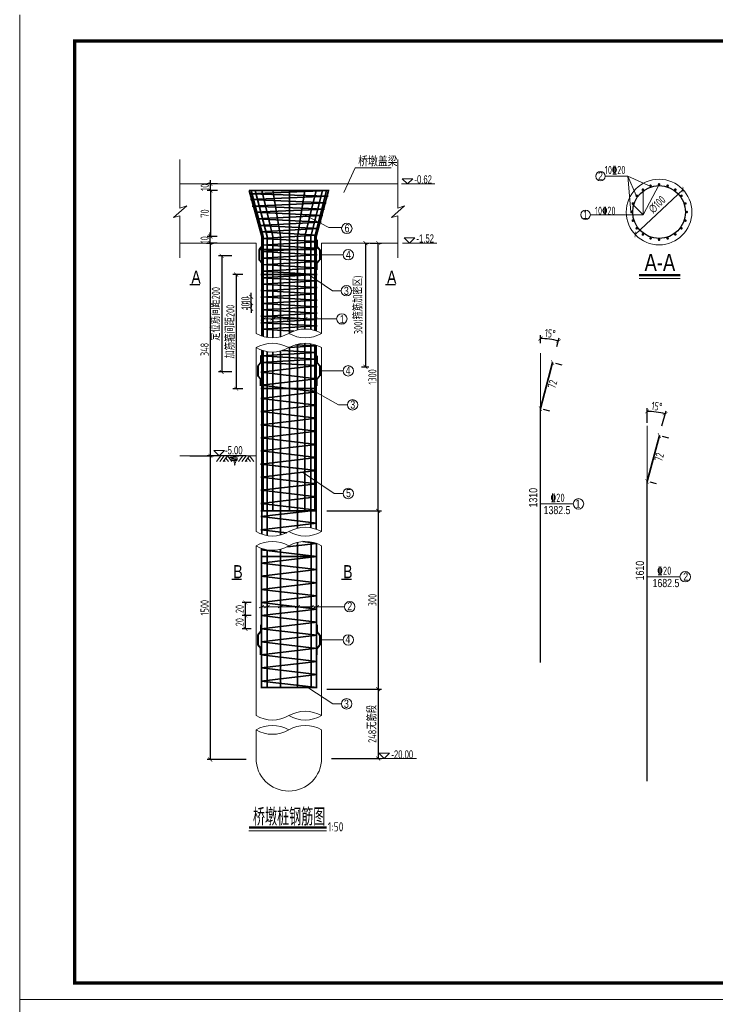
# Model space of a CAD drawing. Header units: inches. Extents: x 112594 to 193184, y 44995 to 116598.
# Tile 144 of 153: x 186820 to 188941, y 103323 to 106323. Entities that reach past the tile are written whole.
import ezdxf

# ---------------------------------------------------------------- set-up
doc = ezdxf.new("R2010")
doc.units = ezdxf.units.IN
doc.header["$MEASUREMENT"] = 0
doc.layers.get('0').update_dxf_attribs({"lineweight": 15})
for name, color, linetype, lineweight in [('0指引线', 4, 'Continuous', 18), ('0文字', 6, 'Continuous', 18), ('0标注', 6, 'Continuous', 18), ('0粗线', 1, 'Continuous', 40), ('0钢筋', 3, 'Continuous', 35), ('BM1', 7, 'Continuous', 15), ('粗线', 1, 'Continuous', 40)]:
    doc.layers.add(name, color=color, linetype=linetype, lineweight=lineweight)
doc.layers.add('配筋2', color=2, linetype='Continuous')
doc.styles.add('hz-e', font='hztxt_e.shx', dxfattribs={"width": 0.75, "bigfont": 'hztxt.shx'})
doc.styles.add('HZTXT', font='tssdeng.shx', dxfattribs={"width": 0.75, "bigfont": 'hztxt.shx'})
doc.styles.add('TSSD_Dimension', font='Tssdeng.shx', dxfattribs={"width": 0.7, "bigfont": 'hztxt.shx'})
doc.dimstyles.new('3', dxfattribs={"dimtxt": 25, "dimasz": 12, "dimexe": 10, "dimexo": 30, "dimgap": 5, "dimtad": 1, "dimdec": 0, "dimzin": 0, "dimdsep": 46, "dimtxsty": 'HZTXT', "dimblk": 'ARCHTICK', "dimcen": 0, "dimclrt": 7, "dimazin": 2, "dimtfac": 1, "dimtdec": 0, "dimtix": 1, "dimtmove": 2, "dimatfit": 3, "dimfxl": 250, "dimtolj": 1, "dimtzin": 0, "dimarcsym": 0})

# ---------------------------------------------------------------- blocks, each defined once
blk = doc.blocks.new('_ArchTick')
at = {"color": 0, "linetype": 'ByBlock', "const_width": 0.15}
blk.add_lwpolyline([(-0.5, -0.5), (0.5, 0.5)], dxfattribs=at)
blk = doc.blocks.new('*D2069')
at = {"color": 0, "lineweight": -2}
for p, q in [((188407.6, 105337.1), (188407.6, 105361)), ((188458.2, 105326.8), (188465.4, 105353.4))]:
    blk.add_line(p, q, dxfattribs=at)
blk.add_arc((188407.6, 105137.8), 213.3, 75, 90, dxfattribs=at)
at = {"color": 0, "lineweight": -2, "xscale": 12, "yscale": 12, "zscale": 12}
for p, rotation in [((188407.6, 105351), 179.9999999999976), ((188462.8, 105343.8), 344.9999999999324)]:
    blk.add_blockref('_ArchTick', p, dxfattribs=dict(at, rotation=rotation))
at = {"color": 7, "insert": (188437.7, 105366.6), "char_height": 25, "attachment_point": 5, "rotation": 352.5, "style": 'HZTXT'}
blk.add_mtext('\\A1;15°', dxfattribs=at)
blk = doc.blocks.new('*D2003')
at = {"color": 0, "lineweight": -2}
for p, q in [((188733, 105094.2), (188733, 105139.1)), ((188778.3, 105084.8), (188790.8, 105131.4))]:
    blk.add_line(p, q, dxfattribs=at)
blk.add_arc((188733, 104915.8), 213.3, 75, 90, dxfattribs=at)
at = {"color": 0, "lineweight": -2, "xscale": 12, "yscale": 12, "zscale": 12}
for p, rotation in [((188733, 105129.1), 180.0000000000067), ((188788.2, 105121.8), 344.9999999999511)]:
    blk.add_blockref('_ArchTick', p, dxfattribs=dict(at, rotation=rotation))
at = {"color": 7, "insert": (188763.1, 105144.6), "char_height": 25, "attachment_point": 5, "rotation": 352.5, "style": 'HZTXT'}
blk.add_mtext('\\A1;15°', dxfattribs=at)
blk = doc.blocks.new('*D1931')
at = {"color": 0, "lineweight": -2}
for p, q in [((187401.1, 105662.2), (187401.1, 105674.2)), ((187422.2, 105662.2), (187391.1, 105662.2)), ((187422.2, 105642.2), (187391.1, 105642.2)), ((187401.1, 105642.2), (187401.1, 105662.2)), ((187401.1, 105642.2), (187401.1, 105630.2))]:
    blk.add_line(p, q, dxfattribs=at)
at = {"color": 0, "lineweight": -2, "xscale": 12, "yscale": 12, "zscale": 12}
for p, rotation in [((187401.1, 105662.2), 270), ((187401.1, 105642.2), 90)]:
    blk.add_blockref('_ArchTick', p, dxfattribs=dict(at, rotation=rotation))
at = {"color": 7, "insert": (187383.6, 105652.2), "char_height": 25, "attachment_point": 5, "rotation": 90, "style": 'HZTXT'}
blk.add_mtext('\\A1;10', dxfattribs=at)
blk = doc.blocks.new('DW')
at = {"layer": '粗线'}
for p, q in [((8457.5, -23425.7), (8457.5, -23435.7)), ((8457.5, -23435.7), (8462, -23441.1)), ((8462, -23441.1), (8462, -23456.1)), ((8457.5, -23461.4), (8462, -23456.1)), ((8457.5, -23471.4), (8457.5, -23461.4))]:
    blk.add_line(p, q, dxfattribs=at)
blk = doc.blocks.new('*D1932')
at = {"color": 0, "lineweight": -2}
for p, q in [((187422.7, 105802.2), (187391.7, 105802.2)), ((187401.7, 105802.2), (187401.7, 105662.2)), ((187422.2, 105662.2), (187391.7, 105662.2))]:
    blk.add_line(p, q, dxfattribs=at)
at = {"color": 0, "lineweight": -2, "xscale": 12, "yscale": 12, "zscale": 12}
for p, rotation in [((187401.7, 105802.2), 90), ((187401.7, 105662.2), 270)]:
    blk.add_blockref('_ArchTick', p, dxfattribs=dict(at, rotation=rotation))
at = {"color": 7, "insert": (187384.2, 105732.2), "char_height": 25, "attachment_point": 5, "rotation": 90, "style": 'HZTXT'}
blk.add_mtext('\\A1;70', dxfattribs=at)
blk = doc.blocks.new('*D1933')
at = {"color": 0, "lineweight": -2}
for p, q in [((187338.6, 104993.9), (187411.1, 104993.9)), ((187401.1, 104993.9), (187401.1, 104068.3)), ((187510.6, 104068.3), (187391.1, 104068.3))]:
    blk.add_line(p, q, dxfattribs=at)
at = {"color": 0, "lineweight": -2, "xscale": 12, "yscale": 12, "zscale": 12}
for p, rotation in [((187401.1, 104993.9), 90), ((187401.1, 104068.3), 270)]:
    blk.add_blockref('_ArchTick', p, dxfattribs=dict(at, rotation=rotation))
at = {"color": 7, "insert": (187383.6, 104531.1), "char_height": 25, "attachment_point": 5, "rotation": 90, "style": 'HZTXT'}
blk.add_mtext('\\A1;1500', dxfattribs=at)
blk = doc.blocks.new('*D1934')
at = {"color": 0, "lineweight": -2}
for p, q in [((187770.5, 104282.7), (187923, 104282.7)), ((187913, 104282.7), (187913, 104071.5)), ((187770.5, 104071.5), (187923, 104071.5))]:
    blk.add_line(p, q, dxfattribs=at)
at = {"color": 0, "lineweight": -2, "xscale": 12, "yscale": 12, "zscale": 12}
for p, rotation in [((187913, 104282.7), 90), ((187913, 104071.5), 270)]:
    blk.add_blockref('_ArchTick', p, dxfattribs=dict(at, rotation=rotation))
at = {"color": 7, "insert": (187895.5, 104177.1), "char_height": 25, "attachment_point": 5, "rotation": 90, "style": 'HZTXT'}
blk.add_mtext('\\A1;248无筋段', dxfattribs=at)
blk = doc.blocks.new('*D2066')
at = {"color": 0, "lineweight": -2}
for p, q in [((187756, 104826.3), (187923, 104826.3)), ((187913, 104826.3), (187913, 104282.7)), ((187756, 104282.7), (187923, 104282.7))]:
    blk.add_line(p, q, dxfattribs=at)
at = {"color": 0, "lineweight": -2, "xscale": 12, "yscale": 12, "zscale": 12}
for p, rotation in [((187913, 104826.3), 90), ((187913, 104282.7), 270)]:
    blk.add_blockref('_ArchTick', p, dxfattribs=dict(at, rotation=rotation))
at = {"color": 7, "insert": (187895.5, 104554.5), "char_height": 25, "attachment_point": 5, "rotation": 90, "style": 'HZTXT'}
blk.add_mtext('\\A1;300', dxfattribs=at)
blk = doc.blocks.new('*D1935')
at = {"color": 0, "lineweight": -2}
for p, q in [((187888.4, 105642.2), (187923, 105642.2)), ((187913, 104826.3), (187913, 105642.2)), ((187846.8, 104826.3), (187923, 104826.3))]:
    blk.add_line(p, q, dxfattribs=at)
at = {"color": 0, "lineweight": -2, "xscale": 12, "yscale": 12, "zscale": 12}
for p, rotation in [((187913, 105642.2), 90), ((187913, 104826.3), 270)]:
    blk.add_blockref('_ArchTick', p, dxfattribs=dict(at, rotation=rotation))
at = {"color": 7, "insert": (187895.5, 105234.2), "char_height": 25, "attachment_point": 5, "rotation": 90, "style": 'HZTXT'}
blk.add_mtext('\\A1;1300', dxfattribs=at)
blk = doc.blocks.new('*D2067')
at = {"color": 0, "lineweight": -2}
for p, q in [((187525.8, 104507), (187498, 104507)), ((187508, 104467), (187508, 104507)), ((187525.8, 104467), (187498, 104467))]:
    blk.add_line(p, q, dxfattribs=at)
at = {"color": 0, "lineweight": -2, "xscale": 12, "yscale": 12, "zscale": 12}
for p, rotation in [((187508, 104507), 90), ((187508, 104467), 270)]:
    blk.add_blockref('_ArchTick', p, dxfattribs=dict(at, rotation=rotation))
at = {"color": 7, "insert": (187490.5, 104487), "char_height": 25, "attachment_point": 5, "rotation": 90, "style": 'HZTXT'}
blk.add_mtext('\\A1;20', dxfattribs=at)
blk = doc.blocks.new('*D1936')
at = {"color": 0, "lineweight": -2}
for p, q in [((187525.8, 104547), (187498, 104547)), ((187508, 104507), (187508, 104547)), ((187525.8, 104507), (187498, 104507))]:
    blk.add_line(p, q, dxfattribs=at)
at = {"color": 0, "lineweight": -2, "xscale": 12, "yscale": 12, "zscale": 12}
for p, rotation in [((187508, 104547), 90), ((187508, 104507), 270)]:
    blk.add_blockref('_ArchTick', p, dxfattribs=dict(at, rotation=rotation))
at = {"color": 7, "insert": (187490.5, 104527), "char_height": 25, "attachment_point": 5, "rotation": 90, "style": 'HZTXT'}
blk.add_mtext('\\A1;20', dxfattribs=at)
blk = doc.blocks.new('*D1937')
at = {"color": 0, "lineweight": -2}
for p, q in [((187466.5, 105603.1), (187425.8, 105603.1)), ((187435.8, 105603.1), (187435.8, 105249.4)), ((187466.5, 105249.4), (187425.8, 105249.4))]:
    blk.add_line(p, q, dxfattribs=at)
at = {"color": 0, "lineweight": -2, "xscale": 12, "yscale": 12, "zscale": 12}
for p, rotation in [((187435.8, 105603.1), 90), ((187435.8, 105249.4), 270)]:
    blk.add_blockref('_ArchTick', p, dxfattribs=dict(at, rotation=rotation))
at = {"color": 7, "insert": (187418.3, 105426.3), "char_height": 25, "attachment_point": 5, "rotation": 90, "style": 'HZTXT'}
blk.add_mtext('\\A1;定位筋间距200', dxfattribs=at)
blk = doc.blocks.new('*D1938')
at = {"color": 0, "lineweight": -2}
for p, q in [((187500, 105546.2), (187470.2, 105546.2)), ((187480.2, 105546.2), (187480.2, 105198.2)), ((187500, 105198.2), (187470.2, 105198.2))]:
    blk.add_line(p, q, dxfattribs=at)
at = {"color": 0, "lineweight": -2, "xscale": 12, "yscale": 12, "zscale": 12}
for p, rotation in [((187480.2, 105546.2), 90), ((187480.2, 105198.2), 270)]:
    blk.add_blockref('_ArchTick', p, dxfattribs=dict(at, rotation=rotation))
at = {"color": 7, "insert": (187462.7, 105372.2), "char_height": 25, "attachment_point": 5, "rotation": 90, "style": 'HZTXT'}
blk.add_mtext('\\A1;加筋箍间距200', dxfattribs=at)
blk = doc.blocks.new('*D1939')
at = {"color": 0, "lineweight": -2}
for p, q in [((187390, 105642.2), (187411.1, 105642.2)), ((187401.1, 105642.2), (187401.1, 104993.9)), ((187510.6, 104993.9), (187391.1, 104993.9))]:
    blk.add_line(p, q, dxfattribs=at)
at = {"color": 0, "lineweight": -2, "xscale": 12, "yscale": 12, "zscale": 12}
for p, rotation in [((187401.1, 105642.2), 90), ((187401.1, 104993.9), 270)]:
    blk.add_blockref('_ArchTick', p, dxfattribs=dict(at, rotation=rotation))
at = {"color": 7, "insert": (187383.6, 105318), "char_height": 25, "attachment_point": 5, "rotation": 90, "style": 'HZTXT'}
blk.add_mtext('\\A1;348', dxfattribs=at)
blk = doc.blocks.new('*D1940')
at = {"color": 0, "lineweight": -2}
for p, q in [((187525.8, 105459.1), (187525.8, 105471.1)), ((187510.3, 105441.7), (187515.8, 105441.7)), ((187510.5, 105459.1), (187515.8, 105459.1)), ((187525.8, 105441.7), (187525.8, 105459.1)), ((187525.8, 105441.7), (187525.8, 105429.7))]:
    blk.add_line(p, q, dxfattribs=at)
at = {"color": 0, "lineweight": -2, "xscale": 12, "yscale": 12, "zscale": 12}
for p, rotation in [((187525.8, 105459.1), 270), ((187525.8, 105441.7), 90)]:
    blk.add_blockref('_ArchTick', p, dxfattribs=dict(at, rotation=rotation))
at = {"color": 7, "insert": (187508.3, 105450.4), "char_height": 25, "attachment_point": 5, "rotation": 90, "style": 'HZTXT'}
blk.add_mtext('\\A1;10', dxfattribs=at)
blk = doc.blocks.new('*D1941')
at = {"color": 0, "lineweight": -2}
for p, q in [((187512.1, 105478.4), (187515.8, 105478.4)), ((187525.8, 105478.4), (187525.8, 105490.4)), ((187525.8, 105459.1), (187525.8, 105478.4)), ((187510.5, 105459.1), (187515.8, 105459.1)), ((187525.8, 105459.1), (187525.8, 105447.1))]:
    blk.add_line(p, q, dxfattribs=at)
at = {"color": 0, "lineweight": -2, "xscale": 12, "yscale": 12, "zscale": 12}
for p, rotation in [((187525.8, 105478.4), 270), ((187525.8, 105459.1), 90)]:
    blk.add_blockref('_ArchTick', p, dxfattribs=dict(at, rotation=rotation))
at = {"color": 7, "insert": (187508.3, 105468.7), "char_height": 25, "attachment_point": 5, "rotation": 90, "style": 'HZTXT'}
blk.add_mtext('\\A1;10', dxfattribs=at)
blk = doc.blocks.new('*D1942')
at = {"color": 0, "lineweight": -2}
for p, q in [((187872.3, 105642.2), (187884.2, 105642.2)), ((187874.2, 105642.2), (187874.2, 105265.3)), ((187861.8, 105265.3), (187884.2, 105265.3))]:
    blk.add_line(p, q, dxfattribs=at)
at = {"color": 0, "lineweight": -2, "xscale": 12, "yscale": 12, "zscale": 12}
for p, rotation in [((187874.2, 105642.2), 90), ((187874.2, 105265.3), 270)]:
    blk.add_blockref('_ArchTick', p, dxfattribs=dict(at, rotation=rotation))
at = {"color": 7, "insert": (187853.4, 105453.7), "char_height": 25, "attachment_point": 5, "rotation": 90, "style": 'HZTXT'}
blk.add_mtext('\\A1;300(箍筋加密区)', dxfattribs=at)
blk = doc.blocks.new('*D1943')
at = {"color": 0, "lineweight": -2}
blk.add_line((188696.7, 105668.3), (188842.7, 105805), dxfattribs=at)
at = {"color": 0, "lineweight": -2, "xscale": 12, "yscale": 12, "zscale": 12}
for p, rotation in [((188842.7, 105805), 43.12856573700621), ((188696.7, 105668.3), 223.1285657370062)]:
    blk.add_blockref('_ArchTick', p, dxfattribs=dict(at, rotation=rotation))
at = {"color": 7, "insert": (188763.6, 105759.7), "char_height": 25, "attachment_point": 5, "rotation": 43.1286, "style": 'HZTXT'}
blk.add_mtext('\\A1;∅100', dxfattribs=at)
blk = doc.blocks.new('*D1945')
at = {"color": 0, "lineweight": -2}
for p, q in [((187422.7, 105822.2), (187391.7, 105822.2)), ((187401.7, 105822.2), (187401.7, 105834.2)), ((187401.7, 105802.2), (187401.7, 105822.2)), ((187422.7, 105802.2), (187391.7, 105802.2)), ((187401.7, 105802.2), (187401.7, 105790.2))]:
    blk.add_line(p, q, dxfattribs=at)
at = {"color": 0, "lineweight": -2, "xscale": 12, "yscale": 12, "zscale": 12}
for p, rotation in [((187401.7, 105822.2), 270), ((187401.7, 105802.2), 90)]:
    blk.add_blockref('_ArchTick', p, dxfattribs=dict(at, rotation=rotation))
at = {"color": 7, "insert": (187384.2, 105812.2), "char_height": 25, "attachment_point": 5, "rotation": 90, "style": 'HZTXT'}
blk.add_mtext('\\A1;10', dxfattribs=at)
blk = doc.blocks.new('*D1953')
at = {"color": 0, "lineweight": -2}
for p, q in [((188445.1, 105277.8), (188433.1, 105233)), ((188474.1, 105270), (188454.8, 105275.2)), ((188407.6, 105137.8), (188424.2, 105199.6)), ((188436.6, 105130), (188417.3, 105135.2))]:
    blk.add_line(p, q, dxfattribs=at)
at = {"color": 0, "lineweight": -2, "xscale": 12, "yscale": 12, "zscale": 12}
for p, rotation in [((188445.1, 105277.8), 74.99999999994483), ((188407.6, 105137.8), 254.9999999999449)]:
    blk.add_blockref('_ArchTick', p, dxfattribs=dict(at, rotation=rotation))
at = {"color": 7, "insert": (188444.5, 105212.1), "char_height": 25, "attachment_point": 5, "rotation": 75, "style": 'HZTXT'}
blk.add_mtext('\\A1;72', dxfattribs=at)
blk = doc.blocks.new('*D1954')
at = {"color": 0, "lineweight": -2}
for p, q in [((188770.5, 105055.8), (188758.5, 105011)), ((188799.5, 105048), (188780.2, 105053.2)), ((188733, 104915.8), (188749.6, 104977.6)), ((188762, 104908), (188742.7, 104913.2))]:
    blk.add_line(p, q, dxfattribs=at)
at = {"color": 0, "lineweight": -2, "xscale": 12, "yscale": 12, "zscale": 12}
for p, rotation in [((188770.5, 105055.8), 74.99999999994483), ((188733, 104915.8), 254.9999999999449)]:
    blk.add_blockref('_ArchTick', p, dxfattribs=dict(at, rotation=rotation))
at = {"color": 7, "insert": (188769.9, 104990.1), "char_height": 25, "attachment_point": 5, "rotation": 75, "style": 'HZTXT'}
blk.add_mtext('\\A1;72', dxfattribs=at)

msp = doc.modelspace()

# ---------------------------------------------------------------- linework, layer by layer
for p, q in [((186819.76981, 103337.65903), (186819.76981, 106337.96209)), ((187308.18749, 105896.46806), (187308.18749, 105748.49692)), ((187972.85633, 105896.46806), (187972.85633, 105748.49692)), ((187808.30142, 105796.26847), (187843.32562, 105871.10726)), ((187843.32562, 105871.10726), (187952.91622, 105871.10726)), ((187308.18749, 105822.21143), (187972.85633, 105822.21143)), ((187983.69864, 105822.21143), (188086.16916, 105822.21143)), ((188673.96305, 105845.9203), (188605.38284, 105845.9203)), ((188673.96305, 105845.9203), (188699.65256, 105786.78051)), ((188673.96305, 105845.9203), (188683.54654, 105737.20323)), ((188744.27054, 105814.85032), (188673.96305, 105845.9203)), ((188721.51924, 105728.27012), (188769.66932, 105820.87309)), ((188721.35796, 105803.17578), (188721.51924, 105728.27012)), ((188688.97975, 105760.7956), (188721.51924, 105728.27012)), ((187329.04118, 105755.98174), (187288.90367, 105719.62639)), ((187308.18749, 105748.49692), (187329.04118, 105755.98174)), ((187993.71002, 105755.98174), (187953.57251, 105719.62639)), ((187972.85633, 105748.49692), (187993.71002, 105755.98174)), ((187288.90367, 105719.62639), (187308.18749, 105725.21762)), ((187308.18749, 105725.21762), (187308.18749, 105597.24648)), ((187953.57251, 105719.62639), (187972.85633, 105725.21762)), ((187972.85633, 105725.21762), (187972.85633, 105597.24648)), ((188721.51924, 105728.27012), (188560.03262, 105728.27012)), ((187308.18749, 105642.21143), (187540.52191, 105642.21143)), ((187540.52191, 105366.88042), (187540.52191, 105642.21143)), ((187740.52191, 105642.21143), (187972.85633, 105642.21143)), ((187740.52191, 105366.88031), (187740.52191, 105642.21143)), ((187987.63586, 105642.21143), (188091.95888, 105642.21143)), ((187554.97814, 105407.22473), (187569.72702, 105414.83487)), ((187584.8362, 105407.22473), (187599.58509, 105414.83487)), ((187635.14756, 105407.22473), (187649.89644, 105414.83487)), ((187682.22314, 105407.22473), (187696.97202, 105414.83487)), ((187712.0812, 105407.22473), (187726.83008, 105414.83487)), ((187540.52191, 104762.77135), (187540.52191, 105323.47046)), ((187740.52191, 104762.77125), (187740.52191, 105323.47046)), ((187540.52191, 104993.87967), (187308.58829, 104993.87967)), ((187428.33666, 104993.87967), (187412.27591, 105009.81891)), ((187433.18746, 104993.87967), (187420.10066, 104976.03904)), ((187443.18746, 104993.87967), (187430.10066, 104976.03904)), ((187453.18746, 104993.87967), (187440.10066, 104976.03904)), ((187448.34051, 104987.11253), (187456.58037, 104976.03904)), ((187453.49357, 104993.87967), (187466.58037, 104976.03904)), ((187500.28269, 104993.87967), (187487.19589, 104976.03904)), ((187510.28269, 104993.87967), (187497.19589, 104976.03904)), ((187520.28269, 104993.87967), (187507.19589, 104976.03904)), ((187515.43575, 104987.11253), (187523.6756, 104976.03904)), ((187520.5888, 104993.87967), (187533.6756, 104976.03904)), ((187443.34051, 104980.1317), (187446.58037, 104976.03904)), ((187510.43575, 104980.1317), (187513.6756, 104976.03904)), ((187540.52191, 104202.07236), (187540.52191, 104719.36129)), ((187740.52191, 104202.07225), (187740.52191, 104719.36139)), ((187549.75272, 104530.31466), (187564.5016, 104537.92479)), ((187566.65259, 104530.31466), (187581.40147, 104537.92479)), ((187607.74868, 104530.31466), (187622.49757, 104537.92479)), ((187659.81769, 104530.31466), (187674.56658, 104537.92479)), ((187700.91379, 104530.31466), (187715.66267, 104537.92479)), ((187717.81366, 104530.31466), (187732.56254, 104537.92479)), ((187540.52191, 104072.34172), (187540.52191, 104158.66229)), ((187740.52191, 104072.34172), (187740.52191, 104158.6624)), ((187915.05663, 104071.49252), (188030.28072, 104071.60146)), ((186819.76981, 100337.35597), (186819.76981, 103337.65903))]:
    msp.add_line(p, q)
for points in [[(187986.44468, 105838.21143), (188018.44468, 105838.21143)], [(187986.44468, 105838.21143), (188002.44468, 105822.21143)], [(188018.44468, 105838.21143), (188002.44468, 105822.21143)], [(187992.65173, 105658.15067), (188024.65173, 105658.15067)], [(187992.65173, 105658.15067), (188008.65173, 105642.15067)], [(188024.65173, 105658.15067), (188008.65173, 105642.15067)], [(187412.27591, 105009.81891), (187444.27591, 105009.81891)], [(187444.27591, 105009.81891), (187428.27591, 104993.81891)], [(187915.37887, 104087.45559), (187931.37887, 104071.45559)], [(187915.37887, 104087.45559), (187947.37887, 104087.45559)], [(187947.37887, 104087.45559), (187931.37887, 104071.45559)]]:
    msp.add_lwpolyline(points)
at = {"const_width": 4}
for points in [[(187338.11053, 105515.36175), (187369.28873, 105515.36175)], [(187934.76149, 105515.36175), (187965.9397, 105515.36175)], [(187466.02735, 104617.86238), (187497.20555, 104617.86238)], [(187800.95722, 104617.86238), (187832.13542, 104617.86238)]]:
    msp.add_lwpolyline(points, dxfattribs=at)
for centre, radius in [((188590.83761, 105845.9203), 14.54523), ((188769.66932, 105736.6809), 100), ((188545.4874, 105728.27012), 14.54523), ((188545.4874, 105728.27012), 14.54523)]:
    msp.add_circle(centre, radius)
for centre, start, end in [((187690.52181, 105280.27782), 59.99993814, 120), ((187590.52181, 105453.4829), 240, 300), ((187690.52181, 105453.4829), 240, 300.00006186), ((187590.52181, 105236.86786), 60, 120), ((187590.52181, 105410.07294), 240, 300), ((187690.52181, 105236.86797), 59.99993814, 120), ((187690.52181, 104676.16876), 59.99993814, 120), ((187590.52181, 104849.37384), 240, 300), ((187690.52181, 104849.37384), 240, 300.00006186), ((187590.52181, 104632.7588), 60, 120), ((187590.52181, 104805.96388), 240, 300), ((187690.52181, 104632.75891), 59.99993814, 120), ((187590.52181, 104288.67484), 240, 300), ((187690.52181, 104115.46976), 59.99993814, 120), ((187690.52181, 104288.67484), 240, 300.00006186), ((187590.52181, 104072.0598), 60, 120), ((187690.52181, 104072.0598), 59.99993814, 120), ((187590.52181, 104245.26488), 240, 300), ((187640.52191, 104072.34172), 180, 0)]:
    msp.add_arc(centre, 100, start, end)
msp.add_spline([(187453.49357, 104993.87967), (187486.64617, 104992.73231), (187460.721, 104988.65965), (187484.84077, 104987.11952), (187462.73214, 104983.71979), (187484.63272, 104981.81336), (187466.75673, 104979.32646), (187481.72467, 104978.07775), (187471.60426, 104975.17656), (187479.15411, 104973.72538), (187474.26034, 104971.57085), (187476.58124, 104969.16587), (187475.58723, 104967.34254), (187475.58723, 104964.8451)], degree=3)
at = {"layer": '0指引线'}
for p, q in [((187686.31038, 105728.78994), (187762.81909, 105689.60894)), ((187762.81909, 105689.60894), (187800.71691, 105689.60894)), ((187735.00739, 105606.58946), (187805.96087, 105606.58946)), ((187700.65054, 105546.16283), (187773.47357, 105496.81613)), ((187773.47357, 105496.81613), (187800.24353, 105496.81613)), ((187557.12716, 105411.0298), (187786.29921, 105411.0298)), ((187735.00739, 105252.87666), (187805.96087, 105252.87666)), ((187703.1631, 105198.62072), (187792.43211, 105149.27402)), ((187792.43211, 105149.27402), (187819.20207, 105149.27402)), ((187682.03436, 104943.56493), (187779.18501, 104879.03991)), ((187779.18501, 104879.03991), (187805.95497, 104879.03991)), ((188407.60478, 104847.46052), (188508.02121, 104847.46052)), ((188733.00219, 104625.47587), (188833.41862, 104625.47587)), ((187557.12716, 104534.11972), (187810.27323, 104534.11972)), ((187735.00739, 104432.84527), (187805.96087, 104432.84527)), ((187698.55903, 104287.49926), (187774.26736, 104238.15256)), ((187774.26736, 104238.15256), (187801.03732, 104238.15256))]:
    msp.add_line(p, q, dxfattribs=at)
for centre in [(187817.41816, 105686.81248), (187821.8573, 105606.58946), (187816.13996, 105496.81613), (187802.19563, 105411.0298), (187821.8573, 105252.87666), (187835.09849, 105149.27402), (187821.85139, 104879.03991), (188523.91763, 104847.46052), (188849.31505, 104625.47587), (187826.16966, 104534.11972), (187821.8573, 104432.84527), (187816.93374, 104238.15256)]:
    msp.add_circle(centre, 15.89642, dxfattribs=at)
at = {"layer": '0标注'}
for p, q in [((188708.93953, 105534.29743), (188834.22654, 105534.29743)), ((188407.60478, 105137.78132), (188407.60478, 105307.13911)), ((188733.00219, 104915.79668), (188733.00219, 105085.15447)), ((187518.88628, 103851.11632), (187755.5835, 103851.11632))]:
    msp.add_line(p, q, dxfattribs=at)
at = {"layer": '0标注', "const_width": 7.32}
for points in [[(188708.93953, 105544.33007), (188834.22654, 105544.33007)], [(187518.88628, 103861.14896), (187755.5835, 103861.14896)]]:
    msp.add_lwpolyline(points, dxfattribs=at)
at = {"layer": '0粗线', "const_width": 4}
for points in [[(188744.27054, 105814.85032, 1), (188743.03447, 105818.65454, 1)], [(188769.66932, 105818.87309, 1), (188769.66932, 105822.87309, 1)], [(188795.0681, 105814.85032, 1), (188796.30417, 105818.65454, 1)], [(188721.35796, 105803.17578, 1), (188719.00682, 105806.41185, 1)], [(188817.98068, 105803.17578, 1), (188820.33182, 105806.41185, 1)], [(188691.4999, 105762.07968, 1), (188687.69567, 105763.31575, 1)], [(188703.17444, 105784.99226, 1), (188699.93837, 105787.3434, 1)], [(188836.1642, 105784.99226, 1), (188839.40027, 105787.3434, 1)], [(188847.83874, 105762.07968, 1), (188851.64296, 105763.31575, 1)], [(188687.47713, 105736.6809, 1), (188683.47713, 105736.6809, 1)], [(188851.86151, 105736.6809, 1), (188855.86151, 105736.6809, 1)], [(188691.4999, 105711.28211, 1), (188687.69567, 105710.04605, 1)], [(188847.83874, 105711.28211, 1), (188851.64296, 105710.04605, 1)], [(188703.17444, 105688.36954, 1), (188699.93837, 105686.0184, 1)], [(188721.35796, 105670.18602, 1), (188719.00682, 105666.94995, 1)], [(188817.98068, 105670.18602, 1), (188820.33182, 105666.94995, 1)], [(188836.1642, 105688.36954, 1), (188839.40027, 105686.0184, 1)], [(188744.27054, 105658.51148, 1), (188743.03447, 105654.70725, 1)], [(188769.66932, 105654.48871, 1), (188769.66932, 105650.48871, 1)], [(188795.0681, 105658.51148, 1), (188796.30417, 105654.70725, 1)]]:
    msp.add_lwpolyline(points, format="xyb", close=True, dxfattribs=at)
at = {"layer": '0钢筋'}
for p, q in [((187763.29131, 105802.21143), (187519.37248, 105802.21143)), ((187520.02598, 105802.21143), (187558.32981, 105662.07432)), ((187520.80615, 105792.21143), (187761.78224, 105802.21143)), ((187760.22537, 105784.9539), (187520.80615, 105792.21143)), ((187526.04898, 105802.21143), (187562.35258, 105662.07432)), ((187538.20326, 105802.21143), (187574.02712, 105662.07432)), ((187557.75965, 105802.21143), (187592.21064, 105662.07432)), ((187592.14196, 105802.21143), (187615.12322, 105662.15699)), ((187642.522, 105368.00477), (187642.522, 105802.21143)), ((187689.66626, 105802.21143), (187666.68501, 105662.15699)), ((187724.04857, 105802.21143), (187689.59758, 105662.07432)), ((187743.60496, 105802.21143), (187707.7811, 105662.07432)), ((187755.75924, 105802.21143), (187719.45564, 105662.07432)), ((187761.78224, 105802.21143), (187723.47841, 105662.07432)), ((187523.68757, 105774.77567), (187760.22537, 105784.9539)), ((187754.50005, 105764.96241), (187523.68757, 105774.77567)), ((187529.15419, 105754.77567), (187754.50005, 105764.96241)), ((187749.31224, 105745.06161), (187529.15419, 105754.77567)), ((187536.88975, 105736.11421), (187749.31224, 105745.06161)), ((187744.27946, 105726.25922), (187536.88975, 105736.11421)), ((187542.35638, 105716.11421), (187744.27946, 105726.25922)), ((187738.86178, 105706.27137), (187542.35638, 105716.11421)), ((187547.823, 105696.11421), (187738.86178, 105706.27137)), ((187731.26889, 105686.11421), (187547.823, 105696.11421)), ((187553.28962, 105676.11421), (187731.26889, 105686.11421)), ((187725.92012, 105666.04967), (187553.28962, 105676.11421)), ((187556.05426, 105656.53409), (187726.76823, 105646.54219)), ((187727.02184, 105666.11421), (187556.30787, 105656.11421)), ((187727.02184, 105646.12231), (187556.30787, 105636.12231)), ((187558.32981, 105358.80622), (187558.32981, 105662.07432)), ((187562.35258, 105357.53243), (187562.35258, 105662.07432)), ((187574.02712, 105354.85266), (187574.02712, 105662.07432)), ((187592.21064, 105353.49717), (187592.21064, 105662.07432)), ((187615.12322, 105356.55628), (187615.12322, 105662.07432)), ((187666.68501, 105377.39531), (187666.68501, 105662.07432)), ((187689.59758, 105380.27355), (187689.59758, 105662.07432)), ((187707.7811, 105378.77715), (187707.7811, 105662.07432)), ((187719.45564, 105376.00052), (187719.45564, 105662.07432)), ((187723.47841, 105374.69108), (187723.47841, 105662.07432)), ((187554.68008, 105622.21143), (187720.8462, 105622.21143)), ((187556.05426, 105636.54219), (187726.76823, 105626.5503)), ((187556.05426, 105616.5503), (187726.76823, 105606.5584)), ((187727.02184, 105626.13041), (187556.30787, 105616.13041)), ((187556.05426, 105596.5584), (187726.76823, 105586.5665)), ((187727.02184, 105606.13852), (187556.30787, 105596.13852)), ((187727.02184, 105586.14662), (187556.30787, 105576.14662)), ((187556.05426, 105576.5665), (187726.76823, 105566.57461)), ((187556.05426, 105556.57461), (187726.76823, 105546.58271)), ((187727.02184, 105566.15473), (187556.30787, 105556.15473)), ((187556.30787, 105556.15473), (187727.02184, 105546.16283)), ((187726.00739, 105546.16283), (187555.29342, 105546.16283)), ((187556.05426, 105536.58271), (187726.76823, 105526.59082)), ((187726.76823, 105526.59082), (187556.05426, 105516.59082)), ((187727.02184, 105546.16283), (187556.30787, 105536.16283)), ((187555.54703, 105497.43868), (187726.261, 105487.44679)), ((187555.80064, 105517.0107), (187726.51461, 105507.0188)), ((187726.51461, 105507.0188), (187555.80064, 105497.0188)), ((187726.261, 105487.44679), (187555.54703, 105477.44679)), ((187556.30787, 105477.80729), (187727.02184, 105467.8154)), ((187727.02184, 105467.8154), (187556.30787, 105457.8154)), ((187555.80064, 105438.66327), (187726.51461, 105428.67137)), ((187556.05426, 105458.23528), (187726.76823, 105448.24338)), ((187726.76823, 105448.24338), (187556.05426, 105438.24338)), ((187555.54703, 105419.09125), (187726.261, 105409.09936)), ((187726.261, 105409.09936), (187555.54703, 105399.09936)), ((187726.51461, 105428.67137), (187555.80064, 105418.67137)), ((187555.80064, 105399.48955), (187726.51461, 105389.49765)), ((187726.51461, 105389.49765), (187555.80064, 105379.49765)), ((187556.05426, 105379.88785), (187655.78476, 105374.05062)), ((187558.32972, 104754.69719), (187558.32972, 105315.39629)), ((187562.35249, 104826.27657), (187562.35249, 105314.12249)), ((187574.02703, 104750.74361), (187574.02703, 105311.44272)), ((187615.12312, 104752.44719), (187615.12312, 105313.14629)), ((187620.65814, 105314.722), (187725.24656, 105308.60044)), ((187725.50017, 105328.54104), (187640.70099, 105323.57371)), ((187642.52191, 104826.27657), (187642.52191, 105324.59487)), ((187660.74329, 105332.33126), (187725.50017, 105328.54104)), ((187666.68491, 104773.09541), (187666.68491, 105333.98544)), ((187689.59749, 104826.27657), (187689.59749, 105336.8637)), ((187707.78101, 104774.6681), (187707.78101, 105335.36731)), ((187719.45555, 104826.27657), (187719.45555, 105332.59069)), ((187723.47832, 104770.58205), (187723.47832, 105331.28126)), ((187554.27897, 105298.65173), (187724.99294, 105288.65984)), ((187724.99294, 105288.65984), (187554.27897, 105278.65984)), ((187725.24656, 105308.60044), (187554.53259, 105298.60044)), ((187592.21055, 104826.27657), (187592.21055, 105310.0872)), ((187555.03981, 105278.65176), (187725.75378, 105268.65986)), ((187725.75378, 105268.65986), (187555.03981, 105248.65986)), ((188445.11767, 105277.78132), (188407.60478, 105137.78132)), ((187555.03981, 105248.65986), (187725.75378, 105228.66797)), ((187725.75378, 105228.66797), (187555.03981, 105208.66797)), ((187555.03981, 105208.66797), (187725.75378, 105188.67607)), ((187726.00739, 105198.62072), (187555.29342, 105198.62072)), ((187725.75378, 105188.67607), (187555.03981, 105168.67607)), ((187555.03981, 105168.67607), (187725.75378, 105148.68417)), ((187725.75378, 105148.68417), (187555.03981, 105128.68417)), ((187555.03981, 105128.68417), (187725.75378, 105108.69228)), ((187725.75378, 105108.69228), (187555.03981, 105088.69228)), ((187555.03981, 105088.69228), (187725.75378, 105068.70038)), ((187725.75378, 105068.70038), (187555.03981, 105048.70038)), ((187555.03981, 105048.70038), (187725.75378, 105028.70849)), ((188770.51508, 105055.79668), (188733.00219, 104915.79668)), ((187725.75378, 105028.70849), (187555.03981, 105008.70849)), ((187555.29342, 105008.70849), (187726.00739, 104988.71659)), ((187726.00739, 104988.71659), (187555.29342, 104968.71659)), ((187553.78341, 104968.88532), (187724.49738, 104948.89342)), ((187555.29342, 104968.70849), (187726.00739, 104948.71659)), ((187726.00739, 104948.71659), (187555.29342, 104928.71659)), ((187555.29342, 104928.71659), (187726.00739, 104908.72469)), ((187726.00739, 104908.72469), (187555.29342, 104888.72469)), ((187555.54703, 104888.71659), (187726.261, 104868.72469)), ((187726.261, 104868.72469), (187555.54703, 104848.72469)), ((187555.54703, 104848.72469), (187726.261, 104828.7328)), ((187555.29342, 104826.27657), (187726.00739, 104826.27657)), ((187726.261, 104828.7328), (187555.54703, 104808.7328)), ((187555.54703, 104808.7328), (187726.261, 104788.7409)), ((187726.261, 104788.7409), (187555.54703, 104768.7409)), ((187555.54703, 104768.7409), (187634.38702, 104759.50814)), ((187557.12716, 104287.49926), (187557.12716, 104711.70468)), ((187723.49343, 104727.16692), (187636.0331, 104716.9205)), ((187667.19214, 104287.49926), (187667.19214, 104729.99946)), ((187683.4293, 104732.50707), (187720.46889, 104728.16945)), ((187708.28823, 104287.49926), (187708.28823, 104731.16802)), ((187725.1881, 104287.49926), (187725.1881, 104726.55789)), ((187555.29342, 104706.99184), (187726.00739, 104686.99995)), ((187726.00739, 104687.49926), (187555.29342, 104687.49926)), ((187726.00739, 104686.99995), (187555.29342, 104666.99995)), ((187566.8242, 104708.81233), (187555.54703, 104707.49115)), ((187555.54703, 104706.98374), (187726.261, 104686.99184)), ((187726.261, 104686.99184), (187555.54703, 104666.99184)), ((187574.02703, 104287.49926), (187574.02703, 104707.33365)), ((187615.12312, 104287.49926), (187615.12312, 104709.03723)), ((187555.54703, 104666.99184), (187726.261, 104646.99995)), ((187726.261, 104646.99995), (187555.54703, 104626.99995)), ((187555.54703, 104626.99995), (187726.261, 104607.00805)), ((187726.261, 104607.00805), (187555.54703, 104587.00805)), ((187555.54703, 104587.00805), (187726.261, 104567.01616)), ((187726.261, 104567.01616), (187555.54703, 104547.01616)), ((187555.80064, 104547.00805), (187726.51461, 104527.01616)), ((187726.51461, 104527.01616), (187555.80064, 104507.01616)), ((187555.80064, 104507.01616), (187726.51461, 104487.02426)), ((187726.51461, 104487.02426), (187555.80064, 104467.02426)), ((187726.51461, 104487.02426), (187555.80064, 104467.02426)), ((187555.80064, 104467.02426), (187726.51461, 104447.03236)), ((187726.51461, 104447.03236), (187555.80064, 104427.03236)), ((187556.05426, 104427.02426), (187726.76823, 104407.03236)), ((187726.261, 104407.42365), (187555.54703, 104387.42365)), ((187555.80064, 104387.41555), (187726.51461, 104367.42365)), ((187726.51461, 104367.42365), (187555.80064, 104347.42365)), ((187555.80064, 104347.42365), (187726.51461, 104327.43175)), ((187726.51461, 104327.43175), (187555.80064, 104307.43175)), ((187726.51461, 104327.43175), (187555.80064, 104307.43175)), ((187555.80064, 104307.43175), (187726.51461, 104287.43986)), ((187726.00739, 104287.49926), (187555.29342, 104287.49926))]:
    msp.add_line(p, q, dxfattribs=at)
at = {"layer": '0钢筋', "lineweight": 30}
for p, q in [((188407.60478, 104363.7938), (188407.60478, 105137.78132)), ((188733.00219, 104002.72132), (188733.00219, 104915.79668))]:
    msp.add_line(p, q, dxfattribs=at)
msp.add_circle((188769.66932, 105736.6809), 80.4, dxfattribs=at)
at = {"layer": 'BM1', "linetype": 'Continuous'}
msp.add_line((191062.59813, 103337.65903), (186819.76981, 103337.65903), dxfattribs=at)
at = {"layer": 'BM1', "color": 0, "linetype": 'Continuous', "const_width": 9.99898}
msp.add_lwpolyline([(186987.61391, 103387.65393), (186987.61391, 106257.6611), (191012.60324, 106257.6611), (191012.60324, 103387.65393)], close=True, dxfattribs=at)

# ---------------------------------------------------------------- block references
at = {"layer": '0钢筋', "yscale": 2, "zscale": 2}
for p, xscale in [((204474.04296, 152503.75373), -2), ((170811.00104, 152503.75373), 2), ((204470.29977, 152150.04093), -2), ((170811.00104, 152150.04093), 2), ((204470.29977, 151330.00954), -2), ((170811.00104, 151330.00954), 2)]:
    msp.add_blockref('DW', p, dxfattribs=dict(at, xscale=xscale))

# ---------------------------------------------------------------- texts
for s, height, style, width, p in [('-0.62', 25, 'hz-e', 0.7, (188023.66472, 105823.74595)), ('-1.52', 25, 'hz-e', 0.7, (188029.87178, 105643.68519)), ('A-A', 52.5, 'hz-e', 0.8, (188725.33744, 105556.72639)), ('A', 40, 'hz-e', 0.8, (187343.39919, 105518.31362)), ('A', 40, 'hz-e', 0.8, (187940.05015, 105518.31362)), ('-5.00', 25, 'hz-e', 0.7, (187446.13216, 104998.37893)), ('B', 40, 'hz-e', 0.8, (187471.31601, 104620.81425)), ('B', 40, 'hz-e', 0.8, (187806.24588, 104620.81425)), ('-20.00 ', 25, 'hz-e', 0.7, (187953.32283, 104071.40188)), ('桥墩桩钢筋图', 52.5, 'hz-e', 0.7, (187531.1974, 103867.1898)), ('1:50', 28, 'HZTXT', 0.8, (187759.36928, 103849.38304))]:
    msp.add_text(s, height=height, dxfattribs=dict(style=style, width=width)).set_placement(p)
at = {"layer": '0文字', "style": 'hz-e', "width": 0.8}
for s, height, p in [('桥墩盖梁', 30, (187851.98514, 105875.6855)), ('2', 25, (188583.52556, 105834.1155)), ('1', 25, (188537.71183, 105715.75093)), ('6', 25, (187810.81457, 105674.92768)), ('4', 25, (187814.74626, 105594.24407)), ('3', 25, (187808.47429, 105484.08054)), ('1', 25, (187795.98978, 105397.80562)), ('4', 25, (187813.82592, 105241.29995)), ('3', 25, (187828.05265, 105137.60927)), ('5', 25, (187815.00129, 104867.88595)), ('1', 25, (188514.91154, 104835.63923)), ('1382.5', 25, (188417.57646, 104816.07917)), ('2', 25, (188843.43029, 104613.35763)), ('1682.5', 25, (188749.74258, 104593.71078)), ('2', 25, (187818.89746, 104523.30601)), ('4', 25, (187813.19665, 104422.45196)), ('3', 25, (187808.73465, 104225.96017))]:
    msp.add_text(s, height=height, dxfattribs=at).set_placement(p)
for s, p in [('1310', (188398.24335, 104836.42601)), ('1610', (188723.64076, 104614.44137))]:
    msp.add_text(s, height=25, rotation=90, dxfattribs=at).set_placement(p)
at = {"layer": '配筋2', "color": 2, "style": 'TSSD_Dimension'}
for s, width, p in [('10%%13220', 0.75, (188604.36006, 105852.4546)), ('10%%13220', 0.75, (188574.27517, 105728.03669)), ('%%13220', 0.8, (188438.58416, 104853.58107)), ('%%13220', 0.8, (188763.98157, 104631.21267))]:
    msp.add_text(s, height=25, rotation=0.00001699, dxfattribs=dict(at, width=width)).set_placement(p)

# ---------------------------------------------------------------- dimensions: what is measured, and where the dimension line sits
for base, p1, p2, text, picture, middle in [((187401.6545, 105822.21143), (187452.73939, 105802.21143), (187452.73939, 105822.21143), '10', '*D1945', (187384.1545, 105812.21143)), ((187401.11205, 105662.21143), (187452.19694, 105642.21143), (187452.19694, 105662.21143), '10', '*D1931', (187383.61205, 105652.21143)), ((187401.11205, 104993.87967), (187359.99339, 105642.21143), (187540.60209, 104993.87967), '348', '*D1939', (187383.61205, 105318.04555)), ((187912.97024, 105642.21143), (187816.79283, 104826.27657), (187858.36947, 105642.21143), '1300', '*D1935', (187895.47024, 105234.244)), ((187874.21548, 105265.28249), (187842.29137, 105642.21143), (187831.7967, 105265.28249), '300(箍筋加密区)', '*D1942', (187853.35009, 105453.74696)), ((187435.80224, 105249.39592), (187496.54643, 105603.10872), (187496.54643, 105249.39592), '定位筋间距200', '*D1937', (187418.30224, 105426.25232)), ((187480.20875, 105198.22801), (187530.03527, 105546.16283), (187530.03527, 105198.22801), '加筋箍间距200', '*D1938', (187462.70875, 105372.19542)), ((187525.79519, 105478.35742), (187540.52191, 105459.14244), (187542.10203, 105478.35742), '10', '*D1941', (187508.29519, 105468.74993)), ((187525.79519, 105459.14244), (187540.2683, 105441.67286), (187540.52191, 105459.14244), '10', '*D1940', (187508.29519, 105450.40765)), ((187401.11205, 104068.33807), (187308.58829, 104993.87967), (187540.60209, 104068.33807), '1500', '*D1933', (187383.61205, 104531.10887)), ((187912.97024, 104282.65717), (187726.00739, 104826.27657), (187726.00739, 104282.65717), '300', '*D2066', (187895.47024, 104554.46687)), ((187508.04301, 104547.00805), (187555.80064, 104507.01616), (187555.80064, 104547.00805), '20', '*D1936', (187490.54301, 104527.0121)), ((187508.04301, 104507.01616), (187555.80064, 104467.02426), (187555.80064, 104507.01616), '20', '*D2067', (187490.54301, 104487.02021)), ((187912.97024, 104071.51635), (187740.52191, 104282.65717), (187740.5185, 104071.51635), '248无筋段', '*D1934', (187895.47024, 104177.08676))]:
    dim = msp.add_linear_dim(base=base, p1=p1, p2=p2, angle=90, text=text, dimstyle='3', override={"dimlfac": 0.5})
    dim.commit()
    dim.dimension.update_dxf_attribs({"geometry": picture, "text_midpoint": middle})
dim = msp.add_linear_dim(base=(187401.6545, 105662.21143), p1=(187452.73939, 105802.21143), p2=(187452.19694, 105662.21143), angle=90, dimstyle='3', override={"dimlfac": 0.5})
dim.commit()
dim.dimension.update_dxf_attribs({"geometry": '*D1932', "text_midpoint": (187384.1545, 105732.21143)})
dim = msp.add_diameter_dim_2p(p1=(188696.68717, 105668.31713), p2=(188842.65147, 105805.04467), dimstyle='3', override={"dimlfac": 0.5})
dim.commit()
dim.dimension.update_dxf_attribs({"geometry": '*D1943', "text_midpoint": (188763.64062, 105759.71884), "dimtype": 163})
for base, line1, line2, picture, middle in [((188444.63599, 105347.79575), ((188407.60478, 105137.78132), (188407.60478, 105307.13911)), ((188450.47665, 105297.78132), (188407.60478, 105137.78132)), '*D2069', (188437.72425, 105366.56143)), ((188770.0334, 105125.8111), ((188733.00219, 104915.79668), (188733.00219, 105064.20964)), ((188770.51508, 105055.79668), (188733.00219, 104915.79668)), '*D2003', (188763.12167, 105144.57678))]:
    dim = msp.add_angular_dim_2l(base=base, line1=line1, line2=line2, dimstyle='3', override={"dimlfac": 0.5})
    dim.commit()
    dim.dimension.update_dxf_attribs({"geometry": picture, "text_midpoint": middle})
for base, p1, p2, picture, middle in [((188445.11767, 105277.78132), (188407.60478, 105137.78132), (188445.11767, 105277.78132), '*D1953', (188444.50524, 105212.05184)), ((188770.51508, 105055.79668), (188733.00219, 104915.79668), (188770.51508, 105055.79668), '*D1954', (188769.90265, 104990.06719))]:
    dim = msp.add_linear_dim(base=base, p1=p1, p2=p2, angle=75, dimstyle='3', override={"dimlfac": 0.5})
    dim.commit()
    dim.dimension.update_dxf_attribs({"geometry": picture, "text_midpoint": middle, "dimtype": 161})

doc.saveas('drawing.dxf')
